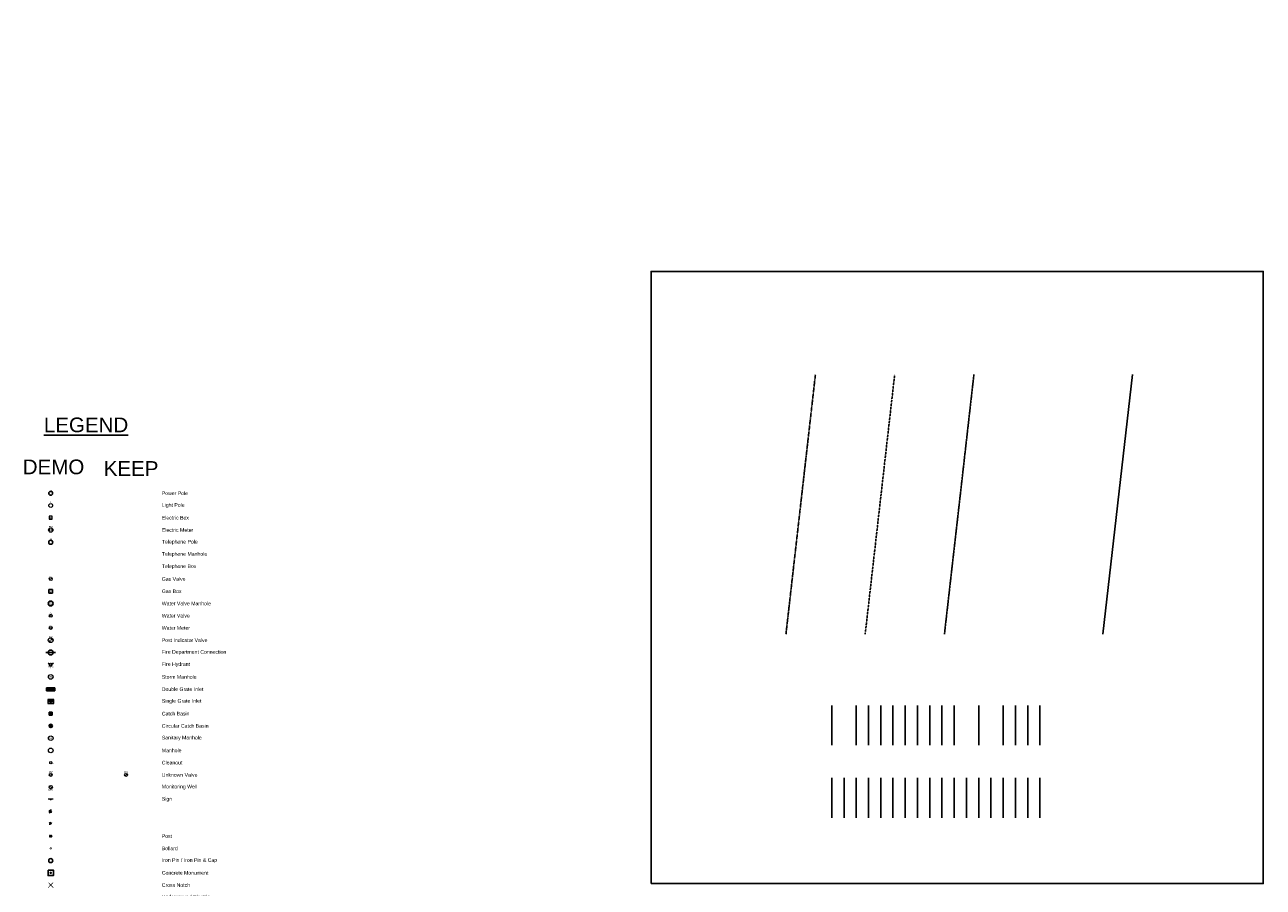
# Model space of a CAD drawing. Header units: feet. Extents: x 1377751 to 1381179, y 448542 to 452320.
# Tile 204 of 205: x 1379237 to 1380451, y 451439 to 452284. Entities that reach past the tile are written whole.
import ezdxf
from ezdxf.enums import TextEntityAlignment as Align

# ---------------------------------------------------------------- set-up
doc = ezdxf.new("R2010")
doc.units = ezdxf.units.FT
doc.header["$MEASUREMENT"] = 0
for name, pattern in [('EOP', [0.25, 0.2, -0.05]), ('FP$0$EOP', [0.25, 0.2, -0.05]), ('PHANTOM2', [1.25, 0.625, -0.125, 0.125, -0.125, 0.125, -0.125])]:
    doc.linetypes.add(name, pattern=pattern)
for name, color, linetype in [('A-0.05', 205, 'Continuous'), ('A-0.13', 114, 'Continuous'), ('A-0.18', 14, 'Continuous'), ('A-0.25', 4, 'Continuous'), ('A-0.35', 1, 'Continuous'), ('A-0.50', 6, 'Continuous'), ('A-0.70', 8, 'Continuous'), ('A-1.00', 2, 'Continuous'), ('A-10%', 185, 'Continuous'), ('A-20%', 34, 'Continuous'), ('A-40%', 64, 'Continuous'), ('A-60%', 191, 'Continuous'), ('A-70%', 105, 'Continuous'), ('A-80%', 223, 'Continuous'), ('A-90%', 146, 'Continuous'), ('BOLLARD-DEMO', 90, 'Continuous'), ('C-EASEMENTS', 24, 'FP$0$EOP'), ('C-FENCE', 181, 'FENCE_POSTLINE1'), ('C-PROP', 8, 'PHANTOM2'), ('ELECTRIC-DEMO', 90, 'Continuous'), ('ELECTRICMARK-DEMO', 90, 'Continuous'), ('GAS-DEMO', 90, 'Continuous'), ('L2', 90, 'Continuous'), ('LS-0.05', 205, 'Continuous'), ('LS-0.10', 144, 'Continuous'), ('LS-0.13', 114, 'Continuous'), ('LS-0.18', 14, 'Continuous'), ('LS-0.25', 4, 'Continuous'), ('LS-0.35', 1, 'Continuous'), ('LS-0.50', 6, 'Continuous'), ('LS-0.70', 8, 'Continuous'), ('LS-1.00', 174, 'Continuous'), ('LS-10%', 185, 'Continuous'), ('LS-20%', 34, 'Continuous'), ('LS-30%', 153, 'Continuous'), ('LS-40%', 64, 'Continuous'), ('LS-50%', 42, 'Continuous'), ('LS-60%', 191, 'Continuous'), ('LS-70%', 105, 'Continuous'), ('LS-80%', 223, 'Continuous'), ('LS-90%', 146, 'Continuous'), ('MANHOLE-DEMO', 90, 'Continuous'), ('MONITORINGWELL-DEMO', 90, 'Continuous'), ('MONUMENTS-DEMO', 90, 'Continuous'), ('POST-DEMO', 90, 'Continuous'), ('SAN-DEMO', 90, 'Continuous'), ('STM-DEMO', 90, 'SSWR-X'), ('TELEPHONEMARK-DEMO', 90, 'Continuous'), ('text', 2, 'Continuous'), ('UTILITY', 20, 'Continuous'), ('UTILITY-DEMO', 90, 'Continuous'), ('WATER-DEMO', 90, 'Continuous')]:
    doc.layers.add(name, color=color, linetype=linetype)
doc.styles.add('Arial', font='arial.ttf')
doc.styles.add('Romans', font='arial.ttf')
doc.styles.get("Standard").update_dxf_attribs({"font": 'arial.ttf'})
doc.linetypes.add('FENCE_POSTLINE1', pattern='A,0.6875,-0.065593,["X",Romans,S=0.125,R=0,X=0,Y=-0.062562],-0.184407', length=0.9375)
doc.linetypes.add('SSWR-X', pattern='A,1.25,-0.25,["SS",Romans,S=0.125,R=0,X=-0.1,Y=-0.06],-0.01,["x",Romans,S=0.094,R=0,X=0.13,Y=-0.094],-0.25', length=1.76)

# ---------------------------------------------------------------- blocks, each defined once
blk = doc.blocks.new('Unknown Valve')
at = {"color": 0, "const_width": 0.0354}
for points in [[(1346992.571, 450785.805, 0.414214), (1346992.589, 450785.787, 0.414214)], [(1346992.607, 450785.805, 0.414214), (1346992.589, 450785.823, 0.414214)]]:
    blk.add_lwpolyline(points, format="xyb", dxfattribs=at)
at = {"color": 0, "lineweight": 0}
blk.add_circle((1346992.589, 450785.805), 0.0354, dxfattribs=at)
at = {"color": 0, "lineweight": 0, "style": 'Arial'}
blk.add_text('UV', height=0.048, dxfattribs=at).set_placement((1346992.588, 450785.85), align=Align.CENTER)
blk = doc.blocks.new('BOLLARD')
at = {"linetype": 'Continuous', "const_width": 0.015, "flags": 128}
blk.add_lwpolyline([(-0.0175, 0, 1), (0.0175, 0, 1)], format="xyb", close=True, dxfattribs=at)
blk = doc.blocks.new('CATCH BASIN - SQUARE')
for p, q in [((-0.039, -0.039), (-0.039, 0.039)), ((-0.039, 0.039), (0.039, 0.039)), ((-0.039, 0.026), (0.039, 0.026)), ((-0.039, 0.013), (0.039, 0.013)), ((-0.039, 0), (0.039, 0)), ((0, -0.039), (0, 0.039)), ((0.039, 0.039), (0.039, -0.039)), ((-0.039, -0.013), (0.039, -0.013)), ((-0.039, -0.026), (0.039, -0.026)), ((0.039, -0.039), (-0.039, -0.039))]:
    blk.add_line(p, q)
blk = doc.blocks.new('CATCH BASIN - CIRCULAR')
for p, q in [((-0.04, 0), (0.04, 0)), ((-0.035, 0.019), (0.035, 0.019)), ((0, -0.04), (0, 0.04)), ((-0.035, -0.019), (0.035, -0.019))]:
    blk.add_line(p, q)
blk.add_circle((0, 0), 0.04)
blk = doc.blocks.new('ELECTRIC BOX')
at = {"lineweight": 0}
for p, q in [((0.037, 0.037), (-0.037, 0.037)), ((-0.037, 0.037), (-0.037, -0.037)), ((0.037, -0.037), (0.037, 0.037)), ((-0.037, -0.037), (0.037, -0.037))]:
    blk.add_line(p, q, dxfattribs=at)
at = {"lineweight": 0, "style": 'Arial'}
blk.add_text('E', height=0.04, rotation=0.0045, dxfattribs=at).set_placement((0, 0), align=Align.MIDDLE)
blk = doc.blocks.new('POLE ANCHOR')
at = {"color": 0, "linetype": 'Continuous'}
blk.add_line((0, 0), (-0.032, 0.046), dxfattribs=at)
blk.add_arc((-0.027, 0.038), 0.0469, 252.0642, 358.3244, dxfattribs=at)
blk = doc.blocks.new('GAS VALVE')
at = {"color": 0, "const_width": 0.0354}
for points in [[(-0.018, 0, 0.414214), (0, -0.018, 0.414214)], [(0.018, 0, 0.414214), (0, 0.018, 0.414214)]]:
    blk.add_lwpolyline(points, format="xyb", dxfattribs=at)
at = {"color": 0, "lineweight": 0}
blk.add_circle((0, 0), 0.0354, dxfattribs=at)
at = {"color": 0, "lineweight": 0, "style": 'Arial'}
blk.add_text('GV', height=0.025, dxfattribs=at).set_placement((-0.001, 0.045), align=Align.CENTER)
blk = doc.blocks.new('LIGHT POLE')
at = {"lineweight": 0}
blk.add_circle((0, 0), 0.0465, dxfattribs=at)
at = {"lineweight": 0, "style": 'Arial'}
for s, p in [('L', (-0.019, 0.059)), ('P', (-0.007, 0.034))]:
    blk.add_text(s, height=0.04, dxfattribs=at).set_placement(p)
blk = doc.blocks.new('MANHOLE')
at = {"color": 0, "lineweight": 0}
blk.add_circle((0, 0), 0.0563, dxfattribs=at)
blk = doc.blocks.new('MONITORING WELL')
at = {"color": 0, "const_width": 0.04}
for points in [[(0, 0.02, 0.414214), (-0.02, 0, 0.414214)], [(0, -0.02, 0.414214), (0.02, 0, 0.414214)]]:
    blk.add_lwpolyline(points, format="xyb", dxfattribs=at)
at = {"color": 0, "lineweight": 0}
blk.add_circle((0, 0), 0.04, dxfattribs=at)
at = {"color": 0, "lineweight": 0, "style": 'Arial'}
blk.add_text('MW', height=0.04, dxfattribs=at).set_placement((-0.001, -0.086), align=Align.CENTER)
blk = doc.blocks.new('POWER POLE')
at = {"color": 0}
blk.add_circle((0, 0), 0.0465, dxfattribs=at)
at = {"color": 0, "lineweight": 0, "style": 'Arial'}
blk.add_text('P', height=0.04, dxfattribs=at).set_placement((-0.008, 0.032))
blk = doc.blocks.new('SINGLE GRATE INLET')
at = {"color": 0, "lineweight": 0}
for p, q in [((0, 0.073), (-0.095, 0.073)), ((-0.095, 0.073), (-0.095, -0.073)), ((-0.031, 0.073), (-0.031, -0.073)), ((-0.031, 0.004), (0.012, 0.004)), ((0, -0.073), (0, 0.073)), ((-0.031, -0.003), (0.012, -0.003))]:
    blk.add_line(p, q, dxfattribs=at)
at = {"lineweight": 0}
for p, q in [((-0.095, 0.058), (-0.031, 0.058)), ((-0.095, 0.041), (-0.031, 0.041)), ((-0.095, 0.024), (-0.031, 0.024)), ((-0.095, 0.007), (-0.031, 0.007)), ((-0.095, -0.009), (-0.031, -0.009)), ((-0.095, -0.026), (-0.031, -0.026)), ((-0.095, -0.043), (-0.031, -0.043)), ((-0.095, -0.06), (-0.031, -0.06)), ((-0.095, -0.073), (0, -0.073))]:
    blk.add_line(p, q, dxfattribs=at)
blk = doc.blocks.new('SIGN')
at = {"color": 0, "lineweight": 0}
blk.add_line((-0.06, 0.01), (0.06, 0.01), dxfattribs=at)
blk.add_circle((0, 0), 0.01, dxfattribs=at)
blk = doc.blocks.new('SANITARY MANHOLE')
at = {"color": 0, "lineweight": 0}
blk.add_circle((0, 0), 0.0563, dxfattribs=at)
at = {"linetype": 'Continuous', "style": 'Arial'}
blk.add_text('SS', height=0.04, dxfattribs=at).set_placement((-0.037, 0), align=Align.MIDDLE_LEFT)
blk = doc.blocks.new('WATER METER')
at = {"color": 0, "const_width": 0.0354}
for points in [[(-0.012, 0.012, 0.414214), (-0.012, -0.012, 0.414214)], [(0.012, -0.012, 0.414214), (0.012, 0.012, 0.414214)]]:
    blk.add_lwpolyline(points, format="xyb", dxfattribs=at)
at = {"color": 0, "lineweight": 0}
blk.add_circle((0, 0), 0.0354, dxfattribs=at)
at = {"color": 0, "lineweight": 0, "style": 'Arial'}
blk.add_text('WM', height=0.025, dxfattribs=at).set_placement((-0.001, 0.037), align=Align.CENTER)
blk = doc.blocks.new('WV')
at = {"color": 0, "const_width": 0.0354}
for points in [[(-0.018, 0, 0.414214), (0, -0.018, 0.414214)], [(0.018, 0, 0.414214), (0, 0.018, 0.414214)]]:
    blk.add_lwpolyline(points, format="xyb", dxfattribs=at)
at = {"color": 0, "lineweight": 0}
blk.add_circle((0, 0), 0.0354, dxfattribs=at)
at = {"color": 0, "lineweight": 0, "style": 'Arial'}
blk.add_text('WV', height=0.025, dxfattribs=at).set_placement((-0.001, 0.047), align=Align.CENTER)
blk = doc.blocks.new('WATER VALVE MANHOLE')
blk.add_circle((0, 0), 0.06)
at = {"style": 'Arial'}
for s, p in [('WV', (0, 0.021)), ('MH', (0.001, -0.024))]:
    blk.add_text(s, height=0.04, dxfattribs=at).set_placement(p, align=Align.MIDDLE)
blk = doc.blocks.new('YARD LIGHT')
at = {"color": 0, "linetype": 'ByBlock'}
for p, q in [((-0.05, 0), (-0.02, 0)), ((-0.035, 0.035), (-0.014, 0.014)), ((0, 0.05), (0, 0.02)), ((-0.035, -0.035), (-0.014, -0.014))]:
    blk.add_line(p, q, dxfattribs=at)
blk.add_circle((0, 0), 0.02, dxfattribs=at)
blk = doc.blocks.new('FENCE POST')
at = {"linetype": 'Continuous'}
for q in [(-0.026, 0.026), (-0.026, -0.026), (0.026, 0.026), (0.026, -0.026)]:
    blk.add_line((0, 0), q, dxfattribs=at)
at = {"lineweight": 0}
blk.add_circle((0, 0), 0.025, dxfattribs=at)
blk = doc.blocks.new('SANITARY CLEANOUT')
at = {"color": 0, "lineweight": 0}
blk.add_circle((0, 0), 0.025, dxfattribs=at)
at = {"color": 0, "lineweight": 0, "style": 'Arial'}
blk.add_text('C.O.', height=0.025, dxfattribs=at).set_placement((0.049, -0.022, -31.533), align=Align.MIDDLE)
blk = doc.blocks.new('DOUBLE GRATE INLET')
for p, q in [((-0.1, 0), (-0.1, 0.075)), ((-0.1, 0.075), (0.1, 0.075)), ((-0.1, 0.068), (-0.094, 0.075)), ((-0.1, 0.03), (-0.061, 0.075)), ((-0.1, 0.025), (0.1, 0.025)), ((-0.1, 0), (0.1, 0)), ((-0.071, 0.025), (-0.028, 0.075)), ((-0.038, 0.025), (0.005, 0.075)), ((-0.005, 0.025), (0.038, 0.075)), ((0, 0.025), (0, 0.075)), ((0.028, 0.025), (0.071, 0.075)), ((0.061, 0.025), (0.1, 0.07)), ((0.094, 0.025), (0.1, 0.032)), ((0.1, 0), (0.1, 0.075))]:
    blk.add_line(p, q)
blk = doc.blocks.new('ELECTRIC METER')
at = {"color": 0, "const_width": 0.053}
for points in [[(-0.019, 0.019, 0.414214), (-0.019, -0.019, 0.414214)], [(0.019, -0.019, 0.414214), (0.019, 0.019, 0.414214)]]:
    blk.add_lwpolyline(points, format="xyb", dxfattribs=at)
at = {"color": 0, "lineweight": 0}
blk.add_circle((0, 0), 0.053, dxfattribs=at)
at = {"color": 0, "lineweight": 0, "style": 'Arial'}
blk.add_text('EM', height=0.04, dxfattribs=at).set_placement((-0.001, 0.056), align=Align.CENTER)
blk = doc.blocks.new('FIRE DEPARTMENT CONNECTION')
at = {"color": 0, "linetype": 'ByBlock'}
blk.add_line((0.12, 0), (-0.12, 0), dxfattribs=at)
blk.add_circle((0, 0), 0.06, dxfattribs=at)
blk = doc.blocks.new('FIRE HYDRANT')
for p, q in [((-0.028, 0.016), (-0.065, 0.038)), ((0.065, 0.038), (0.028, 0.016))]:
    blk.add_line(p, q)
blk.add_circle((0, 0), 0.032)
at = {"style": 'Arial'}
for s, rotation, p in [('H', 315, (-0.059, -0.062)), ('Y', 0, (0.001, -0.087)), ('D', 45, (0.063, -0.06))]:
    blk.add_text(s, height=0.04, rotation=rotation, dxfattribs=at).set_placement(p, align=Align.CENTER)
blk = doc.blocks.new('GAS BOX')
for p, q in [((-0.045, -0.045), (-0.045, 0.045)), ((-0.045, 0.045), (0.045, 0.045)), ((0.045, 0.045), (0.045, -0.045)), ((0.045, -0.045), (-0.045, -0.045))]:
    blk.add_line(p, q)
at = {"style": 'Arial'}
blk.add_text('GB', height=0.06, dxfattribs=at).set_placement((0, 0), align=Align.MIDDLE)
blk = doc.blocks.new('POST INDICATOR VALVE')
at = {"color": 0, "lineweight": 0, "const_width": 0.06}
for points in [[(-0.03, 0, 0.414214), (0, -0.03, 0.414214)], [(0.03, 0, 0.414214), (0, 0.03, 0.414214)]]:
    blk.add_lwpolyline(points, format="xyb", dxfattribs=at)
at = {"color": 0, "lineweight": 0}
blk.add_circle((0, 0), 0.06, dxfattribs=at)
at = {"color": 0, "lineweight": 0, "style": 'Arial'}
blk.add_text('PIV', height=0.04, dxfattribs=at).set_placement((-0.001, 0.067), align=Align.CENTER)
blk = doc.blocks.new('TELEPHONE POLE')
blk.add_circle((0, 0), 0.0496)
at = {"style": 'Arial'}
for s, p in [('T', (-0.011, 0.062)), ('P', (-0.012, 0.037))]:
    blk.add_text(s, height=0.04, dxfattribs=at).set_placement(p)
blk = doc.blocks.new('STORM SEWER MANHOLE')
at = {"color": 0, "lineweight": 0}
blk.add_circle((0, 0), 0.0563, dxfattribs=at)
at = {"linetype": 'Continuous', "style": 'Arial'}
blk.add_text('STM', height=0.04, dxfattribs=at).set_placement((-0.06, 0), align=Align.MIDDLE_LEFT)
blk = doc.blocks.new('SPT64')
at = {"color": 0, "linetype": 'ByBlock', "elevation": 0.02}
blk.add_lwpolyline([(-0.35, 0.35), (-0.35, -0.35), (0.35, -0.35), (0.35, 0.35)], close=True, dxfattribs=at)
at = {"color": 0, "linetype": 'ByBlock', "const_width": 0.156, "elevation": 0.02}
blk.add_lwpolyline([(-0.08, 0, 1), (0.08, 0, 1)], format="xyb", close=True, dxfattribs=at)
blk = doc.blocks.new('CROSS NOTCH')
at = {"color": 0, "width": 1.33}
blk.add_text('X', height=0.12, dxfattribs=at).set_placement((0, 0), align=Align.MIDDLE)
blk = doc.blocks.new('FOUND IRON PIN')
blk.add_circle((0, 0), 0.05)

msp = doc.modelspace()

# ---------------------------------------------------------------- linework, layer by layer
msp.add_lwpolyline([(1379851.098, 451442.276), (1380451.098, 451442.276), (1380451.098, 452042.276), (1379851.098, 452042.276)], close=True)
at = {"layer": 'A-0.05'}
msp.add_line((1380028.251, 451616.953), (1380028.251, 451577.968), dxfattribs=at)
at = {"layer": 'A-0.13'}
msp.add_line((1380052.251, 451616.953), (1380052.251, 451577.968), dxfattribs=at)
at = {"layer": 'A-0.18'}
msp.add_line((1380064.251, 451616.953), (1380064.251, 451577.968), dxfattribs=at)
at = {"layer": 'A-0.25'}
msp.add_line((1380076.251, 451616.953), (1380076.251, 451577.968), dxfattribs=at)
at = {"layer": 'A-0.35'}
msp.add_line((1380088.251, 451616.953), (1380088.251, 451577.968), dxfattribs=at)
at = {"layer": 'A-0.50'}
msp.add_line((1380100.251, 451616.953), (1380100.251, 451577.968), dxfattribs=at)
at = {"layer": 'A-0.70'}
msp.add_line((1380112.251, 451616.953), (1380112.251, 451577.968), dxfattribs=at)
at = {"layer": 'A-1.00'}
msp.add_line((1380124.251, 451616.953), (1380124.251, 451577.968), dxfattribs=at)
at = {"layer": 'A-10%'}
msp.add_line((1380136.251, 451616.953), (1380136.251, 451577.968), dxfattribs=at)
at = {"layer": 'A-20%'}
msp.add_line((1380148.251, 451616.953), (1380148.251, 451577.968), dxfattribs=at)
at = {"layer": 'A-40%'}
msp.add_line((1380172.251, 451616.953), (1380172.251, 451577.968), dxfattribs=at)
at = {"layer": 'A-60%'}
msp.add_line((1380196.251, 451616.953), (1380196.251, 451577.968), dxfattribs=at)
at = {"layer": 'A-70%'}
msp.add_line((1380208.251, 451616.953), (1380208.251, 451577.968), dxfattribs=at)
at = {"layer": 'A-80%'}
msp.add_line((1380220.251, 451616.953), (1380220.251, 451577.968), dxfattribs=at)
at = {"layer": 'A-90%'}
msp.add_line((1380232.251, 451616.953), (1380232.251, 451577.968), dxfattribs=at)
at = {"layer": 'C-EASEMENTS', "ltscale": 2}
msp.add_line((1380138.689, 451686.857), (1380167.584, 451941.291), dxfattribs=at)
at = {"layer": 'C-FENCE', "linetype": 'FENCE_POSTLINE1', "ltscale": 0.5}
msp.add_line((1380294.029, 451686.857), (1380322.924, 451941.291), dxfattribs=at)
at = {"layer": 'C-PROP'}
msp.add_line((1379983.349, 451686.857), (1380012.244, 451941.291), dxfattribs=at)
at = {"layer": 'LS-0.05'}
msp.add_line((1380028.251, 451545.883), (1380028.251, 451506.899), dxfattribs=at)
at = {"layer": 'LS-0.10', "linetype": 'EOP'}
msp.add_line((1380061.019, 451686.857), (1380089.914, 451941.291), dxfattribs=at)
at = {"layer": 'LS-0.10'}
msp.add_line((1380040.251, 451545.883), (1380040.251, 451506.899), dxfattribs=at)
at = {"layer": 'LS-0.13'}
msp.add_line((1380052.251, 451545.883), (1380052.251, 451506.899), dxfattribs=at)
at = {"layer": 'LS-0.18'}
msp.add_line((1380064.251, 451545.883), (1380064.251, 451506.899), dxfattribs=at)
at = {"layer": 'LS-0.25'}
msp.add_line((1380076.251, 451545.883), (1380076.251, 451506.899), dxfattribs=at)
at = {"layer": 'LS-0.35'}
msp.add_line((1380088.251, 451545.883), (1380088.251, 451506.899), dxfattribs=at)
at = {"layer": 'LS-0.50'}
msp.add_line((1380100.251, 451545.883), (1380100.251, 451506.899), dxfattribs=at)
at = {"layer": 'LS-0.70'}
msp.add_line((1380112.251, 451545.883), (1380112.251, 451506.899), dxfattribs=at)
at = {"layer": 'LS-1.00'}
msp.add_line((1380124.251, 451545.883), (1380124.251, 451506.899), dxfattribs=at)
at = {"layer": 'LS-10%'}
msp.add_line((1380136.251, 451545.883), (1380136.251, 451506.899), dxfattribs=at)
at = {"layer": 'LS-20%'}
msp.add_line((1380148.251, 451545.883), (1380148.251, 451506.899), dxfattribs=at)
at = {"layer": 'LS-30%'}
msp.add_line((1380160.251, 451545.883), (1380160.251, 451506.899), dxfattribs=at)
at = {"layer": 'LS-40%'}
msp.add_line((1380172.251, 451545.883), (1380172.251, 451506.899), dxfattribs=at)
at = {"layer": 'LS-50%'}
msp.add_line((1380184.251, 451545.883), (1380184.251, 451506.899), dxfattribs=at)
at = {"layer": 'LS-60%'}
msp.add_line((1380196.251, 451545.883), (1380196.251, 451506.899), dxfattribs=at)
at = {"layer": 'LS-70%'}
msp.add_line((1380208.251, 451545.883), (1380208.251, 451506.899), dxfattribs=at)
at = {"layer": 'LS-80%'}
msp.add_line((1380220.251, 451545.883), (1380220.251, 451506.899), dxfattribs=at)
at = {"layer": 'LS-90%'}
msp.add_line((1380232.251, 451545.883), (1380232.251, 451506.899), dxfattribs=at)

# ---------------------------------------------------------------- block references
at = {"layer": 'BOLLARD-DEMO', "xscale": 40, "yscale": 40, "zscale": 40}
msp.add_blockref('BOLLARD', (1379262.788, 451476.866), dxfattribs=at)
at = {"layer": 'ELECTRIC-DEMO'}
for name, p, xscale, yscale, zscale in [('ELECTRIC BOX', (1379262.788, 451800.866), 40, 40, 40), ('YARD LIGHT', (1379262.788, 451512.866), 39.99999999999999, 39.99999999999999, 39.99999999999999)]:
    msp.add_blockref(name, p, dxfattribs=dict(at, xscale=xscale, yscale=yscale, zscale=zscale))
at = {"layer": 'ELECTRICMARK-DEMO', "xscale": 39.99999999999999, "yscale": 39.99999999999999, "zscale": 39.99999999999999}
msp.add_blockref('ELECTRIC METER', (1379262.788, 451788.866), dxfattribs=at)
at = {"layer": 'GAS-DEMO', "xscale": 40, "yscale": 40, "zscale": 40}
for name, p in [('GAS VALVE', (1379262.788, 451740.866)), ('GAS BOX', (1379262.788, 451728.866))]:
    msp.add_blockref(name, p, dxfattribs=at)
at = {"layer": 'L2', "xscale": 40, "yscale": 40, "zscale": 40}
msp.add_blockref('SIGN', (1379262.788, 451524.866), dxfattribs=at)
at = {"layer": 'MANHOLE-DEMO', "xscale": 40, "yscale": 40, "zscale": 40}
msp.add_blockref('MANHOLE', (1379262.788, 451572.866), dxfattribs=at)
at = {"layer": 'MONITORINGWELL-DEMO', "xscale": 40, "yscale": 40, "zscale": 40}
msp.add_blockref('MONITORING WELL', (1379262.788, 451536.866), dxfattribs=at)
at = {"layer": 'MONUMENTS-DEMO'}
for name, p, xscale, yscale, zscale in [('FOUND IRON PIN', (1379262.788, 451464.866), 40, 40, 40), ('SPT64', (1379262.788, 451452.866), 7.560000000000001, 7.560000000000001, 7.560000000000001), ('CROSS NOTCH', (1379262.788, 451440.866), 40, 40, 40)]:
    msp.add_blockref(name, p, dxfattribs=dict(at, xscale=xscale, yscale=yscale, zscale=zscale))
at = {"layer": 'POST-DEMO', "xscale": 40, "yscale": 40, "zscale": 40}
msp.add_blockref('FENCE POST', (1379262.788, 451488.866), dxfattribs=at)
at = {"layer": 'SAN-DEMO', "xscale": 40, "yscale": 40, "zscale": 40}
for name, p in [('SANITARY MANHOLE', (1379262.788, 451584.866)), ('SANITARY CLEANOUT', (1379262.788, 451560.866))]:
    msp.add_blockref(name, p, dxfattribs=at)
at = {"layer": 'STM-DEMO', "xscale": 40, "yscale": 40, "zscale": 40}
for name, p in [('STORM SEWER MANHOLE', (1379262.788, 451644.866)), ('DOUBLE GRATE INLET', (1379262.788, 451631.354)), ('CATCH BASIN - SQUARE', (1379262.788, 451608.866)), ('CATCH BASIN - CIRCULAR', (1379262.788, 451596.866))]:
    msp.add_blockref(name, p, dxfattribs=at)
at = {"layer": 'STM-DEMO', "xscale": 40, "yscale": 40, "zscale": 40, "rotation": 270}
msp.add_blockref('SINGLE GRATE INLET', (1379262.788, 451618.83), dxfattribs=at)
at = {"layer": 'TELEPHONEMARK-DEMO', "xscale": 39.99999999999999, "yscale": 39.99999999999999, "zscale": 39.99999999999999}
msp.add_blockref('TELEPHONE POLE', (1379262.788, 451776.866), dxfattribs=at)
at = {"layer": 'UTILITY', "xscale": 40, "yscale": 40, "zscale": 40}
msp.add_blockref('Unknown Valve', (-52500366.878, -17579883.338), dxfattribs=at)
at = {"layer": 'UTILITY-DEMO', "xscale": 40, "yscale": 40, "zscale": 40}
for name, p in [('POWER POLE', (1379262.788, 451824.866)), ('LIGHT POLE', (1379262.788, 451812.866)), ('Unknown Valve', (-52500440.762, -17579883.338)), ('POLE ANCHOR', (1379262.788, 451500.866))]:
    msp.add_blockref(name, p, dxfattribs=at)
at = {"layer": 'WATER-DEMO'}
for name, p, xscale, yscale, zscale in [('WATER VALVE MANHOLE', (1379262.788, 451716.866), 40, 40, 40), ('WV', (1379262.788, 451704.866), 40, 40, 40), ('WATER METER', (1379262.788, 451692.866), 40, 40, 40), ('POST INDICATOR VALVE', (1379262.788, 451680.866), 39.99999999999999, 39.99999999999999, 39.99999999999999), ('FIRE DEPARTMENT CONNECTION', (1379262.788, 451668.866), 39.99999999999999, 39.99999999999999, 39.99999999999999), ('FIRE HYDRANT', (1379262.788, 451656.866), 39.99999999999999, 39.99999999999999, 39.99999999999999)]:
    msp.add_blockref(name, p, dxfattribs=dict(at, xscale=xscale, yscale=yscale, zscale=zscale))

# ---------------------------------------------------------------- texts
at = {"layer": 'text', "attachment_point": 4, "style": 'Arial'}
for s, height, insert, char_height in [('{\\LLEGEND}', 783.957, (1379256.074, 451891.79), 14.4), ('DEMO', 204.601, (1379235.382, 451850.623), 14.4), ('KEEP', 204.601, (1379314.74, 451849.153), 14.4), ('Power Pole', 51.15, (1379371.672, 451824.866), 3.6), ('Light Pole', 51.15, (1379371.672, 451812.866), 3.6), ('Electric Box', 51.15, (1379371.672, 451800.866), 3.6), ('Electric Meter', 51.15, (1379371.672, 451788.866), 3.6), ('Telephone Pole', 51.15, (1379371.672, 451776.866), 3.6), ('Telephone Manhole', 51.15, (1379371.672, 451764.866), 3.6), ('Telephone Box', 51.15, (1379371.672, 451752.866), 3.6), ('Gas Valve', 51.15, (1379371.672, 451740.866), 3.6), ('Gas Box', 51.15, (1379371.672, 451728.866), 3.6), ('Water Valve Manhole', 51.15, (1379371.672, 451716.866), 3.6), ('Water Valve', 51.15, (1379371.672, 451704.866), 3.6), ('Water Meter', 51.15, (1379371.672, 451692.866), 3.6), ('Post Indicator Valve', 51.15, (1379371.672, 451680.866), 3.6), ('Fire Department Connection', 51.15, (1379371.672, 451668.866), 3.6), ('Fire Hydrant', 51.15, (1379371.672, 451656.866), 3.6), ('Storm Manhole', 51.15, (1379371.672, 451644.866), 3.6), ('Double Grate Inlet', 51.15, (1379371.672, 451632.866), 3.6), ('Single Grate Inlet', 51.15, (1379371.672, 451620.866), 3.6), ('Catch Basin', 51.15, (1379371.672, 451608.866), 3.6), ('Circular Catch Basin', 51.15, (1379371.672, 451596.866), 3.6), ('Sanitary Manhole', 51.15, (1379371.672, 451584.866), 3.6), ('Manhole', 51.15, (1379371.672, 451572.866), 3.6), ('Cleanout', 51.15, (1379371.672, 451560.866), 3.6), ('Unknown Valve', 51.15, (1379371.672, 451548.866), 3.6), ('Monitoring Well', 51.15, (1379371.672, 451536.866), 3.6), ('Sign', 51.15, (1379371.672, 451524.866), 3.6), ('Post', 51.15, (1379371.672, 451488.866), 3.6), ('Bollard', 51.15, (1379371.672, 451476.866), 3.6), ('Iron Pin / Iron Pin & Cap', 51.15, (1379371.672, 451464.866), 3.6), ('Concrete Monument', 51.15, (1379371.672, 451452.866), 3.6), ('Cross Notch', 51.15, (1379371.672, 451440.866), 3.6), ('Underground Electric', 51.15, (1379371.672, 451428.866), 3.6), ('Overhead Utilities', 51.15, (1379371.672, 451416.866), 3.6)]:
    msp.add_mtext_dynamic_auto_height_columns(s, width=105.49812, gutter_width=20, height=height, count=1, dxfattribs=dict(at, insert=insert, char_height=char_height))

doc.saveas('drawing.dxf')
